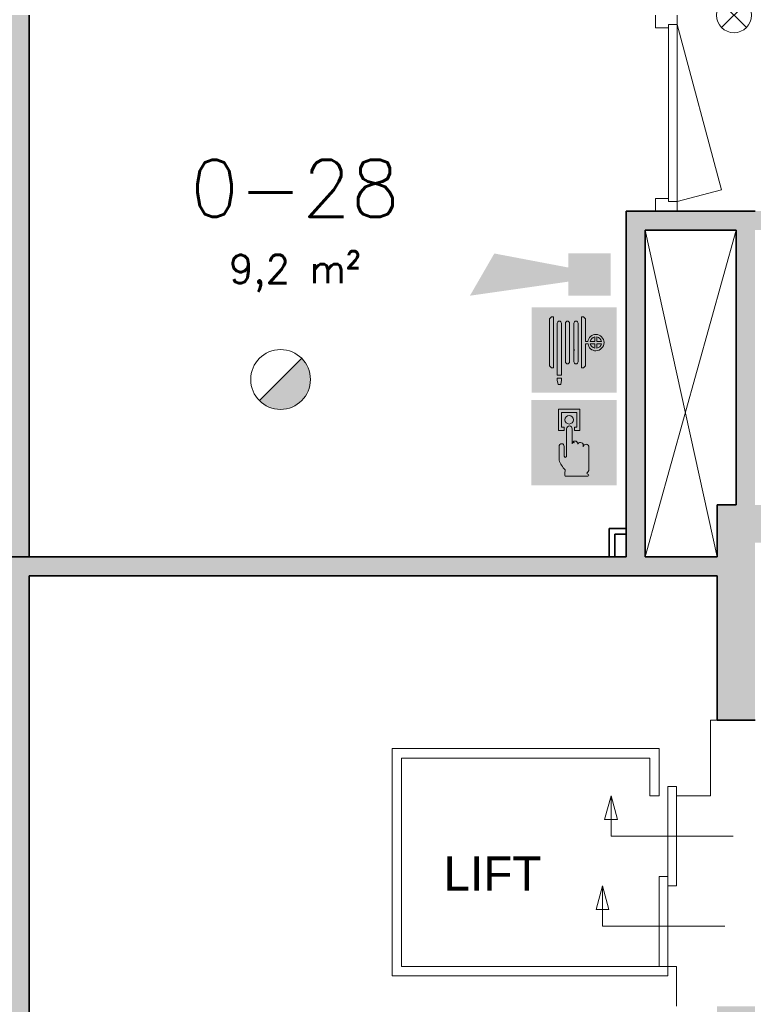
# Model space of a CAD drawing. Header units: millimetres. Extents: x -13022 to 1371524, y -38729 to 632593.
# Tile 238 of 256: x 499557 to 503428, y 589528 to 594724. Entities that reach past the tile are written whole.
import ezdxf

# ---------------------------------------------------------------- set-up
doc = ezdxf.new("R2010")
doc.units = ezdxf.units.MM
doc.header["$LTSCALE"] = 35
for name, color, linetype, lineweight in [('A LIJN 1', 1, 'Continuous', 20), ('A LIJN 2', 2, 'Continuous', 35), ('A LIJN 5', 5, 'Continuous', 13), ('A LIJN 9', 252, 'Continuous', 18), ('A OPMER', 10, 'Continuous', 50), ('Al65----_beveiliging-inst', 92, 'Continuous', 9), ('B95 tekst', 7, 'Continuous', 25), ('brandveiligheid voorzieningen', 10, 'Continuous', 9)]:
    doc.layers.add(name, color=color, linetype=linetype, lineweight=lineweight)
doc.styles.add('Algemeen', font='simplex.shx', dxfattribs={"height": 2.5})
doc.styles.add('Arial40', font='arial.ttf', dxfattribs={"height": 0.1800000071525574})

# ---------------------------------------------------------------- blocks, each defined once
blk = doc.blocks.new('Nevenindicator')
at = {"layer": 'Al65----_beveiliging-inst', "color": 92, "ltscale": 0.7}
for p, q in [((159.1855845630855, -81.93500571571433), (161.3709309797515, -79.74965929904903)), ((159.1855845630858, -79.7496592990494), (161.3709309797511, -81.93500571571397))]:
    blk.add_line(p, q, dxfattribs=at)
blk.add_circle((160.2782577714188, -80.84233250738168), 1.545273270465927, dxfattribs=at)
blk = doc.blocks.new('Brandslanghaspel')
at = {"layer": 'brandveiligheid voorzieningen', "true_color": 0xffffff}
h = blk.add_hatch(color=7, dxfattribs=at)
h.paths.add_polyline_path([(-1.813099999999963, 2.182999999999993), (-1.98090000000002, 2.182999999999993), (-2.175299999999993, 2.364000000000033), (-2.175299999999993, 6.484000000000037), (-1.992600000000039, 6.663999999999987), (-1.813099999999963, 6.663999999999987)])
edge = h.paths.add_edge_path()
edge.add_arc((0.1716685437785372, 6.09723145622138), 0.1928873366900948, 92.01095951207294, 177.989040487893)
edge.add_line((-0.02109999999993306, 6.104000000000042), (-0.0213999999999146, 6.104000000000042))
edge.add_line((-0.02139999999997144, 6.104000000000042), (-0.02139999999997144, 2.701999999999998))
edge.add_line((-0.02139999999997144, 2.701999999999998), (-0.0210999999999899, 2.701999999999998))
edge.add_arc((0.1722579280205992, 2.711448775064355), 0.1935886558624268, 182.7976335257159, 267.8217742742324)
edge.add_arc((0.1572870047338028, 2.711391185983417), 0.1935409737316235, 272.2543291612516, 357.2187455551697)
edge.add_line((0.3505999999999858, 2.701999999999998), (0.3514999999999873, 2.701999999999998))
edge.add_line((0.3514999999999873, 2.701999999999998), (0.3514999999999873, 6.104000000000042))
edge.add_line((0.3514999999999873, 6.104000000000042), (0.3505999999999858, 6.104000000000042))
edge.add_arc((0.1577038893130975, 6.097115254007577), 0.1930189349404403, 2.044102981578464, 87.86340990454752)
edge = h.paths.add_edge_path()
edge.add_arc((-0.5786580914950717, 6.097058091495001), 0.193066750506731, 92.0605713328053, 177.9394286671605)
edge.add_line((-0.7716000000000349, 6.104000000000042), (-0.7720000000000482, 6.104000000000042))
edge.add_line((-0.7719999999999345, 6.104000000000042), (-0.7719999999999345, 2.701999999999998))
edge.add_line((-0.7719999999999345, 2.701999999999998), (-0.7715999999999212, 2.701999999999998))
edge.add_arc((-0.5778912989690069, 2.711803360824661), 0.1939566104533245, 182.8971976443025, 267.7222101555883)
edge.add_arc((-0.5932938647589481, 2.711893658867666), 0.1940462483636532, 272.2723529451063, 357.0774452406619)
edge.add_line((-0.3994999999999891, 2.701999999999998), (-0.3992000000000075, 2.701999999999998))
edge.add_line((-0.3992000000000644, 2.701999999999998), (-0.3992000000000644, 6.104000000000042))
edge.add_line((-0.3992000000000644, 6.104000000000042), (-0.3995000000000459, 6.104000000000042))
edge.add_arc((-0.5926308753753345, 6.096865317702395), 0.1932626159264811, 2.115670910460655, 87.91512499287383)
edge = h.paths.add_edge_path()
edge.add_arc((-1.296258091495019, 6.096843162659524), 0.1932744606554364, 91.99902916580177, 177.8778865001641)
edge.add_line((-1.489399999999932, 6.104000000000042), (-1.489399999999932, 1.534999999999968))
edge.add_line((-1.489399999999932, 1.534999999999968), (-1.116599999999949, 1.534999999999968))
edge.add_line((-1.116600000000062, 1.534999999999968), (-1.116600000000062, 6.104000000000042))
edge.add_line((-1.116600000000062, 6.104000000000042), (-1.117300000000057, 6.104000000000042))
edge.add_arc((-1.310265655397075, 6.097045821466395), 0.1930909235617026, 2.06395649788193, 87.84355638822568)
h.paths.add_polyline_path([(-1.115099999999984, 1.101999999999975), (-1.183300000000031, 0.7010000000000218), (-1.422400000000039, 0.7010000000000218), (-1.490300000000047, 1.105000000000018), (-1.490300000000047, 1.263000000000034), (-1.115099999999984, 1.263000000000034)])
edge = h.paths.add_edge_path()
edge.add_line((1.000700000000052, 4.489071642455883), (1.000700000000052, 6.484000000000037))
edge.add_line((1.000700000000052, 6.484000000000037), (0.8176000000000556, 6.663999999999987))
edge.add_line((0.8175999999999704, 6.663999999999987), (0.638499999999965, 6.663999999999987))
edge.add_line((0.6385000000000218, 6.663999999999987), (0.6385000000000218, 2.182999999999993))
edge.add_line((0.6385000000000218, 2.182999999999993), (0.8062000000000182, 2.182999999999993))
edge.add_line((0.8061999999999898, 2.182999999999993), (1.000699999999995, 2.364000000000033))
edge.add_line((1.000700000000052, 2.364000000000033), (1.000700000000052, 4.284999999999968))
edge.add_line((1.000700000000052, 4.284999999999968), (1.222800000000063, 4.284999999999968))
edge.add_arc((1.886564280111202, 4.339630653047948), 0.6660086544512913, 184.7050839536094, 271.9304783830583)
edge.add_arc((1.880673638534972, 4.423703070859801), 0.7502380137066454, 272.1638024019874, 357.8838316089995)
edge.add_arc((1.881752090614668, 4.368336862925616), 0.7491588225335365, 2.116161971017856, 87.9156160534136)
edge.add_arc((1.931546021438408, 4.376156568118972), 0.7411864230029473, 91.74313928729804, 171.2428322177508)
edge.add_arc((1.018200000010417, -221.5109638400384), 226.0000361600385, 89.95416337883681, 90.00443661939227)
edge = h.paths.add_edge_path(flags=16)
edge.add_line((1.802599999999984, 4.284999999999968), (1.802599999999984, 3.899999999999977))
edge.add_arc((1.920998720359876, 4.40720147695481), 0.5208373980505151, 193.5695191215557, 256.860438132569, ccw=False)
edge.add_line((1.414700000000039, 4.284999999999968), (1.802600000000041, 4.284999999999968))
edge = h.paths.add_edge_path(flags=16)
edge.add_line((1.802599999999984, 4.890999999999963), (1.802599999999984, 4.489000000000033))
edge.add_line((1.802599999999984, 4.489000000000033), (1.41119999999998, 4.489000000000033))
edge.add_arc((1.921221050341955, 4.383967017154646), 0.5207239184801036, 103.16759908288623, 168.3632784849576, ccw=False)
edge = h.paths.add_edge_path(flags=16)
edge.add_arc((1.898736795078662, 4.385323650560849), 0.5189254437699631, 11.52470556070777, 78.04824712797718)
edge.add_line((2.006200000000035, 4.893000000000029), (2.006200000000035, 4.489000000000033))
edge.add_line((2.006199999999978, 4.489000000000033), (2.407199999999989, 4.489000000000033))
edge = h.paths.add_edge_path(flags=16)
edge.add_arc((1.897128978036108, 4.407672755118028), 0.5212128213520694, 282.0792177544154, 346.3871435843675)
edge.add_line((2.403700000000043, 4.284999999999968), (2.006200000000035, 4.284999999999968))
edge.add_line((2.006200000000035, 4.284999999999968), (2.006200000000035, 3.898000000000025))
at = {"layer": 'Al65----_beveiliging-inst', "color": 7, "true_color": 0xffffff}
blk.add_solid([(-3.75, 0), (3.75, 0), (-3.75, 7.5), (3.75, 7.5)], dxfattribs=at)
blk.add_solid([(-3.75, 0), (3.75, 0), (-3.75, 7.5), (3.75, 7.5)], dxfattribs=at)
at = {"layer": 'Al65----_beveiliging-inst', "color": 10}
blk.add_solid([(-3.5, 0.25), (3.5, 0.25), (-3.5, 7.25), (3.5, 7.25)], dxfattribs=at)
at = {"layer": 'brandveiligheid voorzieningen', "color": 7, "true_color": 0xffffff}
for points in [[(-2.175299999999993, 6.484000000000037), (-1.992599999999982, 6.663999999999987)], [(-2.175299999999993, 2.364000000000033), (-2.175299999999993, 6.484000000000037)], [(-1.992600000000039, 6.663999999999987), (-1.81310000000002, 6.663999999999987)], [(-1.813099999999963, 6.663999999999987), (-1.813099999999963, 2.182999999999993)], [(-1.489399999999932, 6.104000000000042), (-1.489399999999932, 1.534999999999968)], [(-1.116600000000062, 6.104000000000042), (-1.117300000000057, 6.104000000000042)], [(-1.116600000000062, 1.534999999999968), (-1.116600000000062, 6.104000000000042)], [(-0.7716000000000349, 6.104000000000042), (-0.7720000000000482, 6.104000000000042)], [(-0.7719999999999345, 6.104000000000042), (-0.7719999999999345, 2.701999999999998)], [(-0.3992000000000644, 6.104000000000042), (-0.3995000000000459, 6.104000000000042)], [(-0.3992000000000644, 2.701999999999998), (-0.3992000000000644, 6.104000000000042)], [(-0.02109999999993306, 6.104000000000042), (-0.0213999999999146, 6.104000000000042)], [(-0.02139999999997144, 6.104000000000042), (-0.02139999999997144, 2.701999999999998)], [(0.3514999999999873, 6.104000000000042), (0.3505999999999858, 6.104000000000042)], [(0.3514999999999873, 2.701999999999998), (0.3514999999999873, 6.104000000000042)], [(0.8175999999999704, 6.663999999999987), (0.638499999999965, 6.663999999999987)], [(0.6385000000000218, 6.663999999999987), (0.6385000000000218, 2.182999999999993)], [(1.000700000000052, 6.484000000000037), (0.8176000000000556, 6.663999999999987)], [(1.000700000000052, 4.489071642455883), (1.000700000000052, 6.484000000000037)], [(1.802599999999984, 4.489000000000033), (1.41119999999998, 4.489000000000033)], [(1.802599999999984, 4.890999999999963), (1.802599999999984, 4.489000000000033)], [(2.006200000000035, 4.489000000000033), (2.006200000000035, 4.893000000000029)], [(2.407199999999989, 4.489000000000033), (2.006199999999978, 4.489000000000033)], [(1.000700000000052, 2.364000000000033), (1.000700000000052, 4.284999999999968)], [(1.000700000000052, 4.284999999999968), (1.222800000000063, 4.284999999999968)], [(1.414700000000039, 4.284999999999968), (1.802600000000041, 4.284999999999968)], [(1.802599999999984, 4.284999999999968), (1.802599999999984, 3.899999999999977)], [(2.006200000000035, 3.898000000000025), (2.006200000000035, 4.284999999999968)], [(2.006200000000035, 4.284999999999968), (2.403700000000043, 4.284999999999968)], [(-0.7719999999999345, 2.701999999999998), (-0.7715999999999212, 2.701999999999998)], [(-0.3994999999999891, 2.701999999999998), (-0.3992000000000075, 2.701999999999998)], [(-0.02139999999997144, 2.701999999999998), (-0.0210999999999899, 2.701999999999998)], [(0.3505999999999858, 2.701999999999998), (0.3514999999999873, 2.701999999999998)], [(-1.98090000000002, 2.182999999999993), (-2.17530000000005, 2.364000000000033)], [(-1.813099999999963, 2.182999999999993), (-1.980899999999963, 2.182999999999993)], [(0.6385000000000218, 2.182999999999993), (0.8062000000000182, 2.182999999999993)], [(0.8061999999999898, 2.182999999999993), (1.000699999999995, 2.364000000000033)], [(-1.490300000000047, 1.105000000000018), (-1.490300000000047, 1.263000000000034)], [(-1.490300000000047, 1.263000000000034), (-1.115100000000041, 1.263000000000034)], [(-1.422400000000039, 0.7010000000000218), (-1.490300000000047, 1.105000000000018)], [(-1.489399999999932, 1.534999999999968), (-1.116599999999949, 1.534999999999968)], [(-1.115099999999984, 1.101999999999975), (-1.183299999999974, 0.7010000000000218)], [(-1.115099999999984, 1.263000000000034), (-1.115099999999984, 1.101999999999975)], [(-1.183300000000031, 0.7010000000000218), (-1.422400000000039, 0.7010000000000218)]]:
    blk.add_lwpolyline(points, dxfattribs=at)
for points in [[(-1.30299999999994, 6.289999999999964, 0.3932999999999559), (-1.48939999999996, 6.104000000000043)], [(-1.117299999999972, 6.104000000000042, 0.3927999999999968), (-1.302999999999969, 6.289999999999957)], [(-0.5855999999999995, 6.289999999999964, 0.3932999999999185), (-0.7716000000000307, 6.104000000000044)], [(-0.3994999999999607, 6.104000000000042, 0.3929000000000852), (-0.5855999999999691, 6.290000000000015)], [(0.1648999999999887, 6.289999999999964, 0.3937999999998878), (-0.02110000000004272, 6.104000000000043)], [(0.3506000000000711, 6.104000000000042, 0.3929999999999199), (0.1649000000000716, 6.289999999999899)], [(1.199000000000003, 4.489000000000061, 0.0002193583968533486), (1.000699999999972, 4.489071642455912)], [(1.908999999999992, 5.116999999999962, 0.361500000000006), (1.199000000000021, 4.489000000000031)], [(1.411200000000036, 4.489000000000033, -0.2924000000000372), (1.802600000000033, 4.890999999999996)], [(2.630400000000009, 4.395999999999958, 0.392899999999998), (1.908999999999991, 5.116999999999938)], [(1.908999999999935, 3.673999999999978, 0.3925000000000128), (2.630399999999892, 4.39599999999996)], [(2.006199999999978, 4.893000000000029, -0.2987000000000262), (2.407199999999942, 4.489000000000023)], [(1.222799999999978, 4.284999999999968, 0.400099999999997), (1.908999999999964, 3.673999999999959)], [(1.802599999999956, 3.899999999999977, -0.2833999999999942), (1.414699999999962, 4.28499999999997)], [(2.403699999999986, 4.284999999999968, -0.288199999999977), (2.006199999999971, 3.898000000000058)], [(-0.7715999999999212, 2.701999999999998, 0.3880000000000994), (-0.5855999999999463, 2.517999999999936)], [(-0.5855999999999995, 2.518000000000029, 0.3878999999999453), (-0.399499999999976, 2.701999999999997)], [(-0.02109999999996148, 2.701999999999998, 0.3889999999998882), (0.1649000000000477, 2.518000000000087)], [(0.1649000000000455, 2.518000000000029, 0.3887000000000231), (0.3506000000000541, 2.701999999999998)]]:
    blk.add_lwpolyline(points, format="xyb", dxfattribs=at)
blk.add_point((4.999999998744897e-05, 3.75), dxfattribs=at)
blk = doc.blocks.new('Brandmelder')
at = {"layer": 'brandveiligheid voorzieningen'}
blk.add_hatch(color=256, dxfattribs=at).paths.add_polyline_path([(76.61761215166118, -89.8017357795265, 0.198912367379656), (75.84758572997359, -87.94272754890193), (72.12956926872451, -91.66074401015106, 0.6681786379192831)])
blk.add_line((72.12956926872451, -91.66074401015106), (75.84758572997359, -87.94272754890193), dxfattribs=at)
blk.add_circle((73.98857749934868, -89.8017357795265), 2.629034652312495, dxfattribs=at)
blk = doc.blocks.new('Handbrandmelder')
at = {"layer": 'brandveiligheid voorzieningen', "true_color": 0xffffff}
h = blk.add_hatch(color=7, dxfattribs=at)
h.paths.add_polyline_path([(-1.362300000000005, 6.704000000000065), (-1.362300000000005, 4.817999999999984), (-0.8615999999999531, 4.817999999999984), (-0.8615999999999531, 5.105000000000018), (-1.086699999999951, 5.105000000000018), (-1.086699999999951, 6.416000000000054), (0.2412000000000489, 6.416000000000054), (0.2412000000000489, 5.105000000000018), (0.04229999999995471, 5.105000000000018), (0.04229999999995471, 4.817999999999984), (0.5291999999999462, 4.817999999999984), (0.5291999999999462, 6.704000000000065)])
edge = h.paths.add_edge_path()
edge.add_line((-0.7744000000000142, 0.7949999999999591), (1.217199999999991, 0.7949999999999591))
edge.add_arc((1.184803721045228, 0.9150839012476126), 0.1243770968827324, 285.0978454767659, 344.5738128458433)
edge.add_arc((1.195484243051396, 0.8747174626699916), 0.109458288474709, 3.814851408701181, 78.55699892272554)
edge.add_arc((1.215450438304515, 1.081053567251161), 0.09906901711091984, 186.406081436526, 271.01189771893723, ccw=False)
edge.add_arc((0.8951311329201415, 1.429528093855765), 0.4224763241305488, 301.679206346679, 358.7077007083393)
edge.add_line((1.317499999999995, 1.419999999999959), (1.317499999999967, 3.355999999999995))
edge.add_arc((1.081486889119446, 3.369604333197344), 0.2364048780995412, 356.7009913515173, 450.505791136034)
edge.add_arc((1.075081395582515, 3.342345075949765), 0.2636902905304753, 89.06159279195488, 168.7031401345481)
edge.add_line((0.8165000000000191, 3.394000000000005), (0.8164999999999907, 3.518000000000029))
edge.add_arc((0.5556438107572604, 3.507110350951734), 0.2610833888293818, 2.390469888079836, 87.79258356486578)
edge.add_arc((0.5704530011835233, 3.50642776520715), 0.2616154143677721, 91.0410009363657, 151.5647371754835)
edge.add_line((0.3404000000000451, 3.630999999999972), (0.3404000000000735, 3.643000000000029))
edge.add_arc((0.0797851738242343, 3.632360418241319), 0.260831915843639, 2.337797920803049, 87.79954707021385)
edge.add_arc((0.09911405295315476, 3.633166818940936), 0.2600000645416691, 92.05296153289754, 177.8325614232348)
edge.add_line((-0.1607000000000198, 3.643000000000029), (-0.1607000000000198, 4.966999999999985))
edge.add_arc((-0.4109663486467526, 4.968042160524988), 0.2502685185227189, 359.7614099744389, 447.1448072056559)
edge.add_arc((-0.3888415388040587, 4.957652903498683), 0.2605261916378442, 92.12460751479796, 177.9439144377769)
edge.add_line((-0.6491999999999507, 4.966999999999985), (-0.6491999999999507, 2.557000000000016))
edge.add_arc((-0.7221004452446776, 2.557732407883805), 0.07290412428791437, 299.05017427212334, 359.42438665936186, ccw=False)
edge.add_line((-0.6866999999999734, 2.494000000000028), (-0.7617999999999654, 2.456999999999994))
edge.add_line((-0.7617999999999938, 2.456999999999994), (-0.7867999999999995, 2.456999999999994))
edge.add_line((-0.7867999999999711, 2.456999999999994), (-0.874499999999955, 2.56899999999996))
edge.add_line((-0.8745000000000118, 2.56899999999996), (-0.8745000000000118, 3.418999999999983))
edge.add_arc((-1.086056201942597, 3.443345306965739), 0.2129523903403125, 353.4354350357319, 446.9700572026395)
edge.add_arc((-1.078000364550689, 3.420914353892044), 0.2351074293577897, 89.22004572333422, 180.4665340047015)
edge.add_line((-1.313099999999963, 3.418999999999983), (-1.313099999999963, 2.281999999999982))
edge.add_line((-1.313099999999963, 2.282000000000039), (-1.313099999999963, 2.219000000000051))
edge.add_arc((0.9800915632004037, 3.05278358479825), 2.44006610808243, 199.9808058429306, 224.0251806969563)
edge.add_arc((-28.56458777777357, 4.729210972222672), 27.99404121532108, 352.66871906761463, 353.08124823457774, ccw=False)
edge.add_arc((-0.07303414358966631, 1.025300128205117), 0.7382087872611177, 169.7231517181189, 198.1780845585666)
edge = h.paths.add_edge_path(flags=17)
edge.add_arc((-0.4353433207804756, 5.779888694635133), 0.3920893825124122, 271.8332605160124, 357.9700289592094)
edge.add_arc((-0.4344971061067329, 5.742470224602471), 0.3917044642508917, 3.443843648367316, 88.28877503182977)
edge.add_arc((-0.4184133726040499, 5.749796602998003), 0.3842284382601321, 90.65414391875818, 177.5830480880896)
edge.add_arc((-0.4087352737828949, 5.781623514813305), 0.3938747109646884, 182.2733025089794, 267.9536111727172)
at = {"layer": 'Al65----_beveiliging-inst', "color": 7, "true_color": 0xffffff}
blk.add_solid([(-3.75, 0), (3.75, 0), (-3.75, 7.5), (3.75, 7.5)], dxfattribs=at)
at = {"layer": 'Al65----_beveiliging-inst', "color": 10}
blk.add_solid([(-3.5, 0.25), (3.5, 0.25), (-3.5, 7.25), (3.5, 7.25)], dxfattribs=at)
at = {"layer": 'brandveiligheid voorzieningen', "color": 7, "true_color": 0xffffff}
for points in [[(-1.362300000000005, 6.704000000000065), (-1.362300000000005, 4.818000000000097)], [(0.5291999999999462, 6.704000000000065), (-1.362300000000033, 6.704000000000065)], [(-1.086699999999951, 5.105000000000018), (-1.086699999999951, 6.416000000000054)], [(-1.086699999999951, 6.416000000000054), (0.2412000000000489, 6.416000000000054)], [(0.2412000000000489, 6.416000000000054), (0.2412000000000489, 5.105000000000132)], [(0.5291999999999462, 4.817999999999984), (0.5291999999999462, 6.704000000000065)], [(-1.362300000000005, 4.817999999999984), (-0.8616000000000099, 4.817999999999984)], [(-0.8615999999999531, 5.105000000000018), (-1.086699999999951, 5.105000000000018)], [(-0.8615999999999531, 4.817999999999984), (-0.8615999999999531, 5.105000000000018)], [(-0.6491999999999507, 4.966999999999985), (-0.6491999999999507, 2.557000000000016)], [(-0.1607000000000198, 3.643000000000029), (-0.1607000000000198, 4.966999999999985)], [(0.2412000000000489, 5.105000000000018), (0.04230000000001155, 5.105000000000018)], [(0.04229999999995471, 5.105000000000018), (0.04229999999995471, 4.817999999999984)], [(0.04229999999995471, 4.817999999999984), (0.5291999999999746, 4.817999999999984)], [(0.3404000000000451, 3.630999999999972), (0.3404000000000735, 3.643000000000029)], [(0.8165000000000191, 3.394000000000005), (0.8164999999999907, 3.518000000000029)], [(-1.313099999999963, 3.418999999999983), (-1.313099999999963, 2.281999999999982)], [(-0.8745000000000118, 2.56899999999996), (-0.8745000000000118, 3.418999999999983)], [(1.317499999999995, 1.419999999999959), (1.317499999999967, 3.355999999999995)], [(-1.313099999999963, 2.282000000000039), (-1.313099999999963, 2.219000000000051)], [(-0.7867999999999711, 2.456999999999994), (-0.874499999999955, 2.56899999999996)], [(-0.7617999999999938, 2.456999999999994), (-0.7867999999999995, 2.456999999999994)], [(-0.6866999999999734, 2.494000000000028), (-0.7617999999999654, 2.456999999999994)], [(-0.7744000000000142, 0.7949999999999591), (1.217199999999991, 0.7949999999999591)]]:
    blk.add_lwpolyline(points, dxfattribs=at)
for points in [[(-0.802299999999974, 5.765999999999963, -0.3986000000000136), (-0.4227999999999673, 6.134000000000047)], [(-0.4228000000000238, 6.133999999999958, -0.3880999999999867), (-0.04350000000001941, 5.765999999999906)], [(-0.4228000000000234, 5.388000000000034, -0.3922999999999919), (-0.8023000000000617, 5.765999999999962)], [(-0.3984999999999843, 5.217999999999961, 0.392999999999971), (-0.6491999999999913, 4.966999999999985)], [(-0.04349999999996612, 5.76600000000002, -0.39459999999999), (-0.4227999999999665, 5.388000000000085)], [(-0.1606999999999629, 4.966999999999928, 0.4008999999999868), (-0.3984999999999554, 5.217999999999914)], [(-1.074800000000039, 3.655999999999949, 0.4206000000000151), (-1.313100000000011, 3.418999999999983)], [(-0.874499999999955, 3.418999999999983, 0.4324000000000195), (-1.074799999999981, 3.655999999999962)], [(0.08979999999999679, 3.892999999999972, 0.3927999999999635), (-0.1606999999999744, 3.643000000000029)], [(0.3404000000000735, 3.643000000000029, 0.3912000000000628), (0.08980000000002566, 3.892999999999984)], [(0.5657000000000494, 3.768000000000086, 0.2703999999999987), (0.3404000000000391, 3.631000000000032)], [(0.8164999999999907, 3.518000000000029, 0.3909000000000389), (0.5657000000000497, 3.768000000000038)], [(1.079399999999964, 3.605999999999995, 0.3622000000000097), (0.8164999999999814, 3.394000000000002)], [(1.317499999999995, 3.355999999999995, 0.4338000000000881), (1.079399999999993, 3.605999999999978)], [(-1.31310000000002, 2.219000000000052, 0.1053000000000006), (-0.7744000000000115, 1.35700000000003)], [(-0.6491999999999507, 2.557000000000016, -0.269699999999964), (-0.6866999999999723, 2.494000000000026)], [(-0.7994000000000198, 1.156999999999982, 0.1247999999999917), (-0.7744000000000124, 0.79499999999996)], [(-0.7743999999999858, 1.356999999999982, -0.00180000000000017), (-0.7993999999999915, 1.156999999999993)], [(1.11699999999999, 1.069999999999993, 0.2540999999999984), (1.317500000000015, 1.419999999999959)], [(1.217200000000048, 0.981999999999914, -0.3869000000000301), (1.117000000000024, 1.069999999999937)], [(1.304699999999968, 0.882000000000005, 0.338199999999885), (1.217199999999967, 0.9819999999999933)], [(1.217200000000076, 0.7949999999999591, 0.2655000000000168), (1.304700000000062, 0.8820000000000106)]]:
    blk.add_lwpolyline(points, format="xyb", dxfattribs=at)
blk.add_point((0, 3.75), dxfattribs=at)
blk = doc.blocks.new('Signaalgever (akoestisch)')
at = {"layer": 'Al65----_beveiliging-inst', "color": 10, "linetype": 'Continuous'}
for points in [[(3.712956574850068, 0), (3.712956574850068, 3.712956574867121), (0, 0), (0, 3.712956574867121)], [(10.23284543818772, 0), (12.37652191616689, 3.712956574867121), (3.712956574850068, 1.237652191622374), (3.712956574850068, 2.475304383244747)]]:
    blk.add_solid(points, dxfattribs=at)

msp = doc.modelspace()

# ---------------------------------------------------------------- hatches: boundary and pattern name
at = {"layer": 'A LIJN 9', "ltscale": 0.1}
h = msp.add_hatch(color=256, dxfattribs=at)
h.dxf.hatch_style = 1
h.paths.add_polyline_path([(499607.0654756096, 594747.7915886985), (499507.0650971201, 594747.7915886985), (499507.0650971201, 591988.7698833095), (499337.0650238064, 591988.7698833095), (499337.0650238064, 591888.7695078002), (499607.0654756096, 591888.7695078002)])
h = msp.add_hatch(color=256, dxfattribs=at)
h.dxf.hatch_style = 1
h.paths.add_polyline_path([(504761.6026894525, 589257.7915612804), (503437.0653128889, 589257.7915612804), (503437.0653128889, 589157.7915612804), (504761.6026894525, 589157.7915612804)])
h.paths.add_polyline_path([(506041.4184876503, 589257.7915612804), (505771.6019408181, 589257.7915612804), (505771.6019408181, 589157.7915612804), (505997.5438131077, 589157.7915612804), (507551.5509611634, 587469.0869507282), (507551.5509611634, 585201.8590275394), (507569.1257483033, 585219.4338206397), (507651.5509611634, 585301.8590275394), (507651.5509611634, 587508.0968220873)])
h.paths.add_polyline_path([(503437.0653128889, 589517.7912060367), (503237.0655095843, 589517.7912060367), (503237.0655095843, 589357.791364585), (499607.0654756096, 589357.791364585), (499607.0654756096, 591788.769132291), (503237.0655095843, 591788.769132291), (503237.0655095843, 591027.7904514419), (503437.0653128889, 591027.7904514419), (503437.0653128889, 591963.789344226), (503802.0650750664, 591963.789344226), (503802.0650750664, 592163.7891475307), (503437.0653128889, 592163.7891475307), (503437.0653128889, 593613.7908343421), (503802.0650750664, 593613.7908343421), (503802.0650750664, 593713.7912098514), (503437.0653128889, 593713.7912098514), (502757.0650226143, 593713.7912098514), (502757.0650226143, 591888.7695078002), (499337.0650238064, 591888.7695078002), (499337.0650238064, 591292.7707556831), (499507.0650971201, 591292.7707556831), (499507.0650971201, 589357.791364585), (499507.0650971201, 589157.7915612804), (503437.0653128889, 589157.7915612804)])
h.paths.add_polyline_path([(502857.065404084, 591888.7695078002), (502857.065404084, 593613.7908343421), (503337.0649343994, 593613.7908343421), (503337.0649343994, 592163.7891475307), (503237.0655095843, 592163.7891475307), (503237.0655095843, 591888.7695078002)], flags=16)
h.paths.add_polyline_path([(499507.0650971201, 591392.7711371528), (499437.0654022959, 591392.7711371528), (499437.0654022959, 591788.769132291), (499507.0650971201, 591788.769132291)], flags=16)

# ---------------------------------------------------------------- linework, layer by layer
at = {"layer": 'A LIJN 1', "linetype": 'Continuous'}
for p, q in [((502857.065404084, 591888.7695078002), (503337.0649343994, 593613.7908343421)), ((502857.065404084, 593613.7908343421), (503237.0655095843, 591888.7695078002)), ((503202.0656621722, 590627.7908388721), (503202.0656621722, 591027.7904514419)), ((503202.0656621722, 591027.7904514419), (503237.0655095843, 591027.7904514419)), ((501522.0653927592, 589677.7910474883), (501522.0653927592, 590877.7927402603)), ((501522.0653927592, 590877.7927402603), (502932.0652103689, 590877.7927402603)), ((502932.0652103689, 590877.7927402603), (502932.0652103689, 590627.7908388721)), ((501572.065583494, 590827.7925554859), (501572.065583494, 589727.7912382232)), ((502882.0650226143, 590827.7925554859), (501572.065583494, 590827.7925554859)), ((502882.0650226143, 590827.7925554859), (502882.0650226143, 590627.7908388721)), ((502643.5720598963, 590502.7908388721), (502677.0651018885, 590627.7832094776)), ((502677.0651018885, 590415.2912203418), (502677.0651018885, 590627.7908388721)), ((502677.0651018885, 590627.7832094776), (502710.5571902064, 590502.7908388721)), ((502882.0650226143, 590627.7908388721), (502932.0652103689, 590627.7908388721)), ((503022.0653599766, 590627.7908388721), (503202.0656621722, 590627.7908388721)), ((502710.5571902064, 590502.7908388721), (502643.5720598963, 590502.7908388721)), ((503322.065544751, 590415.2912203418), (502677.0651018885, 590415.2912203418)), ((502632.0650255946, 590152.8000060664), (502598.5710329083, 590027.7904752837)), ((502665.5609286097, 590027.7904752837), (502632.0621645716, 590152.7904693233)), ((502632.0650255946, 589940.2908567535), (502632.0650255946, 590152.7904693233)), ((502598.5710329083, 590027.7904752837), (502665.5609286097, 590027.7904752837)), ((503277.0654714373, 589940.2908567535), (502632.0650255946, 589940.2908567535)), ((501572.065583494, 589727.7912382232), (502977.0652836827, 589727.7912382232)), ((503022.0653599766, 589727.7912382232), (502977.0652836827, 589727.7912382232)), ((502977.0652836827, 589727.7912382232), (502977.0652836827, 589677.7910474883)), ((503022.0653599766, 589517.7912060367), (503022.0653599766, 589727.7912382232)), ((502977.0652836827, 589677.7910474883), (501522.0653927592, 589677.7910474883))]:
    msp.add_line(p, q, dxfattribs=at)
for points in [[(502977.0652836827, 590152.7904693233), (503022.0653599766, 590152.7904693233), (503022.0653599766, 590677.791029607), (502977.0652836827, 590677.791029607)], [(502932.0652103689, 589727.7912382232), (502977.0652836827, 589727.7912382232), (502977.0652836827, 590202.7916137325), (502932.0652103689, 590202.7916137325)]]:
    msp.add_3dface(points, dxfattribs=at)
at = {"layer": 'A LIJN 2'}
for p, q in [((499607.0654756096, 594747.7915886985), (499607.0654756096, 591888.7695078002)), ((502757.0650226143, 591888.7695078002), (502757.0650226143, 593713.7912098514)), ((502757.0650226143, 593713.7912098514), (503437.0653128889, 593713.7912098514)), ((502857.065404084, 591888.7695078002), (502857.065404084, 593613.7908343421)), ((502857.065404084, 593613.7908343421), (503337.0649343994, 593613.7908343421)), ((503337.0649343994, 593613.7908343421), (503337.0649343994, 592163.7891475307)), ((503237.0655095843, 591888.7695078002), (503237.0655095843, 592163.7891475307)), ((503237.0655095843, 592163.7891475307), (503337.0649343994, 592163.7891475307)), ((502757.0650226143, 592038.7700800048), (502667.0648730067, 592038.7700800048)), ((502667.0648730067, 592038.7700800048), (502667.0648730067, 591888.7695078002)), ((502757.0650226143, 592008.7703470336), (502697.0646059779, 592008.7703470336)), ((502697.0646059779, 592008.7703470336), (502697.0646059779, 591888.7695078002)), ((499337.0650238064, 591888.7695078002), (502757.0650226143, 591888.7695078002)), ((502857.065404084, 591888.7695078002), (503237.0655095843, 591888.7695078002)), ((499607.0654756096, 591788.769132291), (503237.0655095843, 591788.769132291)), ((499607.0654756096, 591788.769132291), (499607.0654756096, 589357.791364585)), ((503237.0655095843, 591027.7904514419), (503237.0655095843, 591788.769132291)), ((503437.0653128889, 591027.7904514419), (503237.0655095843, 591027.7904514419))]:
    msp.add_line(p, q, dxfattribs=at)
at = {"layer": 'A LIJN 5', "linetype": 'Continuous'}
for p, q in [((502981.0649937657, 594680.7921532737), (502981.0649937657, 593780.7915989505)), ((503026.0650700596, 594697.7942589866), (503259.5655477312, 593826.3581577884)), ((503026.0650700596, 593763.7914005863), (503026.0650700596, 594697.792351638)), ((503259.5655477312, 593826.3581577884), (503026.0660237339, 593763.7914005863))]:
    msp.add_line(p, q, dxfattribs=at)
for points, invisible_edges in [([(502981.0649937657, 594697.792351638), (502912.0647526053, 594680.7921532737), (502912.0647526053, 594747.7915886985)], 13), ([(503026.0650700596, 594747.7915886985), (503026.0650700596, 594697.792351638), (502981.0649937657, 594697.792351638)], 12), ([(502981.0649937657, 594697.792351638), (502981.0649937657, 594680.7921532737), (502912.0647526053, 594680.7921532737)], 12), ([(502912.0647526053, 593780.7915989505), (502981.0649937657, 593763.7914005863), (502912.0647526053, 593713.7912098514)], 3), ([(502981.0649937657, 593780.7915989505), (502981.0649937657, 593763.7914005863), (502912.0647526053, 593780.7915989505)], 2), ([(503026.0650700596, 593713.7912098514), (502981.0649937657, 593763.7914005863), (503026.0650700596, 593763.7914005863)], 1)]:
    msp.add_3dface(points, dxfattribs=dict(at, invisible_edges=invisible_edges))

# ---------------------------------------------------------------- block references
at = {"ltscale": 0.1, "xscale": 60, "yscale": 60, "zscale": 60, "rotation": 180}
msp.add_blockref('Signaalgever (akoestisch)', (502675.3812979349, 593490.1797465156), dxfattribs=at)
at = {"layer": 'A OPMER', "ltscale": 0.1, "xscale": 60, "yscale": 60, "zscale": 60}
msp.add_blockref('Brandslanghaspel', (502482.7863908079, 592756.2326017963), dxfattribs=at)
at = {"layer": 'Al65----_beveiliging-inst', "xscale": 60, "yscale": 60, "zscale": 60}
for name, p in [('Nevenindicator', (493709.3697885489, 599598.331533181)), ('Brandmelder', (496494.3136773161, 598213.4838546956)), ('Handbrandmelder', (502481.7215370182, 592266.9258655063))]:
    msp.add_blockref(name, p, dxfattribs=at)

# ---------------------------------------------------------------- texts
at = {"layer": 'A LIJN 1', "color": 1, "linetype": 'ByBlock', "style": 'Arial40'}
msp.add_text('LIFT', height=180.0000031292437, dxfattribs=at).set_placement((501793.5201978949, 590128.4345809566))
at = {"layer": 'B95 tekst', "insert": (501009.0071200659, 593983.8925002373), "char_height": 300, "width": 4383.912724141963, "attachment_point": 2, "style": 'Algemeen'}
msp.add_mtext('\\pt3600;0-28\\P\\ptz;{\\H0.5x;9,2 m²}', dxfattribs=at)

doc.saveas('drawing.dxf')
